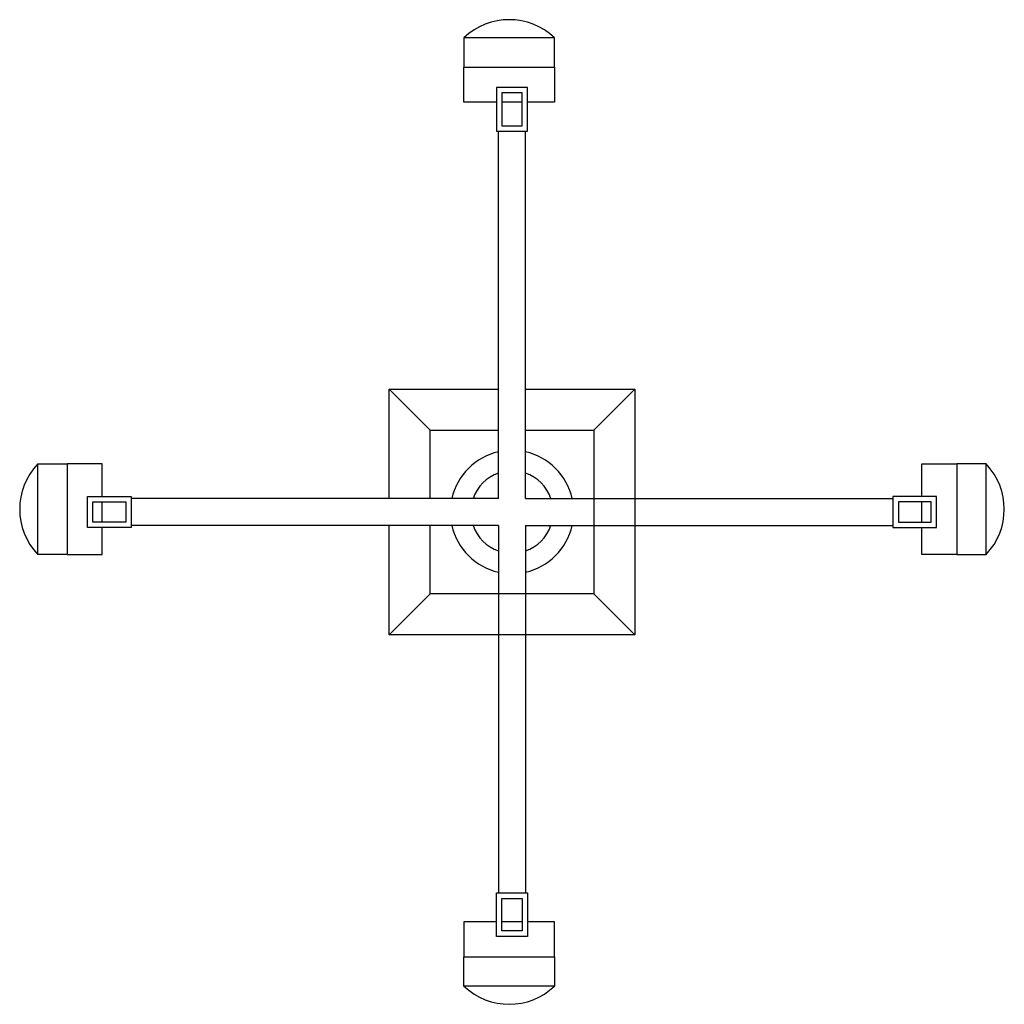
# Model space of a CAD drawing. Extents: x 585.51 to 587.32, y 293.95 to 295.77.
import ezdxf

# ---------------------------------------------------------------- set-up
doc = ezdxf.new("R2010")
doc.units = 0
doc.header["$LTSCALE"] = 5
doc.header["$MEASUREMENT"] = 0
doc.layers.get('0').update_dxf_attribs({"linetype": 'CONTINUOUS'})

msp = doc.modelspace()

# ---------------------------------------------------------------- linework, layer by layer
for p, q in [((586.436, 295.6132), (586.3984, 295.6132)), ((586.3922, 294.884), (586.3922, 295.5602)), ((586.4422, 294.884), (586.4422, 295.5602)), ((586.2664, 295.0098), (586.191, 295.0852)), ((586.568, 295.0098), (586.6434, 295.0852)), ((585.663, 294.8402), (585.663, 294.8778)), ((586.3922, 294.884), (585.716, 294.884)), ((586.4422, 294.884), (587.1184, 294.884)), ((587.1714, 294.8402), (587.1714, 294.8778)), ((586.3922, 294.834), (585.716, 294.834)), ((586.3922, 294.834), (586.3922, 294.1578)), ((586.4422, 294.834), (586.4422, 294.1578)), ((586.4422, 294.834), (587.1184, 294.834)), ((586.191, 294.6328), (586.2664, 294.7082)), ((586.568, 294.7082), (586.6434, 294.6328)), ((586.436, 294.1048), (586.3984, 294.1048))]:
    msp.add_line(p, q)
for points in [[(586.3285, 295.6779), (586.4954, 295.6779), (586.4954, 295.7318), (586.3285, 295.7318)], [(586.3884, 295.5602), (586.446, 295.5602), (586.446, 295.6404), (586.3884, 295.6404)], [(586.3984, 295.5702), (586.436, 295.5702), (586.436, 295.6304), (586.3984, 295.6304)], [(585.5983, 294.9477), (585.5983, 294.7808), (585.5444, 294.7808), (585.5444, 294.9477)], [(587.2361, 294.9477), (587.2361, 294.7808), (587.2899, 294.7808), (587.2899, 294.9477)], [(585.716, 294.8878), (585.716, 294.8302), (585.6358, 294.8302), (585.6358, 294.8878)], [(587.1184, 294.8878), (587.1184, 294.8302), (587.1985, 294.8302), (587.1985, 294.8878)], [(585.706, 294.8778), (585.706, 294.8402), (585.6458, 294.8402), (585.6458, 294.8778)], [(587.1284, 294.8778), (587.1284, 294.8402), (587.1885, 294.8402), (587.1885, 294.8778)], [(586.3884, 294.1578), (586.446, 294.1578), (586.446, 294.0777), (586.3884, 294.0777)], [(586.3984, 294.1478), (586.436, 294.1478), (586.436, 294.0877), (586.3984, 294.0877)], [(586.3285, 294.0401), (586.4954, 294.0401), (586.4954, 293.9863), (586.3285, 293.9863)]]:
    msp.add_lwpolyline(points, close=True)
for points in [[(586.3285, 295.6779), (586.4954, 295.6779), (586.4954, 295.6132), (586.446, 295.6132)], [(586.3884, 295.6132), (586.3285, 295.6132), (586.3285, 295.6779)], [(586.4422, 295.0852), (586.6434, 295.0852), (586.6434, 294.6328), (586.191, 294.6328)], [(586.191, 294.884), (586.191, 295.0852), (586.3922, 295.0852)], [(586.4422, 295.0098), (586.568, 295.0098), (586.568, 294.7082), (586.2664, 294.7082)], [(586.2664, 294.884), (586.2664, 295.0098), (586.3922, 295.0098)], [(585.663, 294.8878), (585.663, 294.9477), (585.5983, 294.9477)], [(585.5983, 294.9477), (585.5983, 294.7808), (585.663, 294.7808), (585.663, 294.8302)], [(587.2361, 294.9477), (587.2361, 294.7808), (587.1714, 294.7808), (587.1714, 294.8302)], [(587.1714, 294.8878), (587.1714, 294.9477), (587.2361, 294.9477)], [(586.191, 294.6328), (586.191, 294.834)], [(586.2664, 294.7082), (586.2664, 294.834)], [(586.3884, 294.1048), (586.3285, 294.1048), (586.3285, 294.0401)], [(586.3285, 294.0401), (586.4954, 294.0401), (586.4954, 294.1048), (586.446, 294.1048)]]:
    msp.add_lwpolyline(points)
for centre, radius, start, end in [((586.412, 295.6448), 0.1205, 46.1912, 133.8088), ((586.4172, 294.859), 0.1136, 102.7093, 167.2907), ((586.4172, 294.859), 0.1136, 12.7093, 77.2907), ((585.6314, 294.8642), 0.1205, 136.1912, 223.8088), ((587.2029, 294.8642), 0.1205, 316.1912, 43.8088), ((586.4172, 294.859), 0.0759, 109.2222, 160.7778), ((586.4172, 294.859), 0.0759, 19.2222, 70.7778), ((586.4172, 294.859), 0.1136, 192.7093, 257.2907), ((586.4172, 294.859), 0.0759, 199.2222, 250.7778), ((586.4172, 294.859), 0.1136, 282.7093, 347.2907), ((586.4172, 294.859), 0.0759, 289.2222, 340.7778), ((586.412, 294.0733), 0.1205, 226.1912, 313.8088)]:
    msp.add_arc(centre, radius, start, end)

doc.saveas('drawing.dxf')
